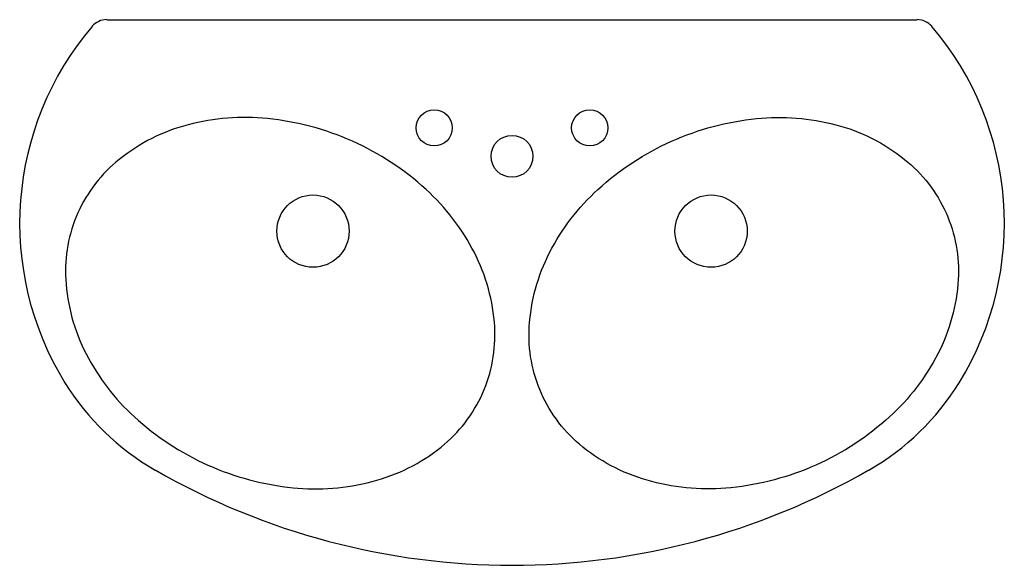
# Model space of a CAD drawing. Extents: x 3.03 to 4.04, y 5.53 to 6.09.
import ezdxf

# ---------------------------------------------------------------- set-up
doc = ezdxf.new("R2010")
doc.units = 0
doc.header["$MEASUREMENT"] = 0
doc.layers.get('0').update_dxf_attribs({"linetype": 'CONTINUOUS'})

msp = doc.modelspace()

# ---------------------------------------------------------------- linework, layer by layer
msp.add_line((3.1185, 6.0903), (3.9508, 6.0903))
for points in [[(3.0889, 5.8921, 0.120011), (3.0764, 5.8238, 0.104957), (3.0973, 5.7474, 0.088923), (3.1469, 5.6827, 0.080167), (3.2225, 5.6332, 0.080167), (3.3098, 5.61, 0.088923), (3.3911, 5.6163, 0.104957), (3.4619, 5.6517, 0.120011), (3.5044, 5.7067, 0.120011), (3.5169, 5.775, 0.104957), (3.496, 5.8513, 0.088923), (3.4464, 5.9161, 0.080167), (3.3708, 5.9656, 0.080167), (3.2835, 5.9888, 0.088923), (3.2022, 5.9825, 0.104957), (3.1314, 5.947, 0.120011)], [(3.9804, 5.8921, -0.120011), (3.9929, 5.8238, -0.104957), (3.972, 5.7474, -0.088923), (3.9224, 5.6827, -0.080167), (3.8468, 5.6332, -0.080167), (3.7595, 5.61, -0.088923), (3.6782, 5.6163, -0.104957), (3.6074, 5.6517, -0.120011), (3.5649, 5.7067, -0.120011), (3.5524, 5.775, -0.104957), (3.5733, 5.8513, -0.088923), (3.6229, 5.9161, -0.080167), (3.6985, 5.9656, -0.080167), (3.7858, 5.9888, -0.088923), (3.8671, 5.9825, -0.104957), (3.9379, 5.947, -0.120011)]]:
    msp.add_lwpolyline(points, format="xyb", close=True)
for centre, radius in [((3.4548, 5.9793), 0.0186), ((3.6145, 5.9793), 0.0186), ((3.5347, 5.9501), 0.0215), ((3.3303, 5.8733), 0.0371), ((3.7391, 5.8733), 0.0371)]:
    msp.add_circle(centre, radius)
for centre, radius, start, end in [((3.1185, 6.0708), 0.0196, 90, 139.5173), ((3.9508, 6.0708), 0.0196, 40.4827, 90), ((3.3404, 5.8814), 0.3113, 139.5173, 211.7304), ((3.729, 5.8814), 0.3113, 328.2696, 40.4827), ((3.299, 5.8558), 0.2626, 211.7304, 240.1165), ((3.7704, 5.8558), 0.2626, 299.8835, 328.2696), ((3.5347, 6.266), 0.7356, 240.1165, 299.8835)]:
    msp.add_arc(centre, radius, start, end)

doc.saveas('drawing.dxf')
